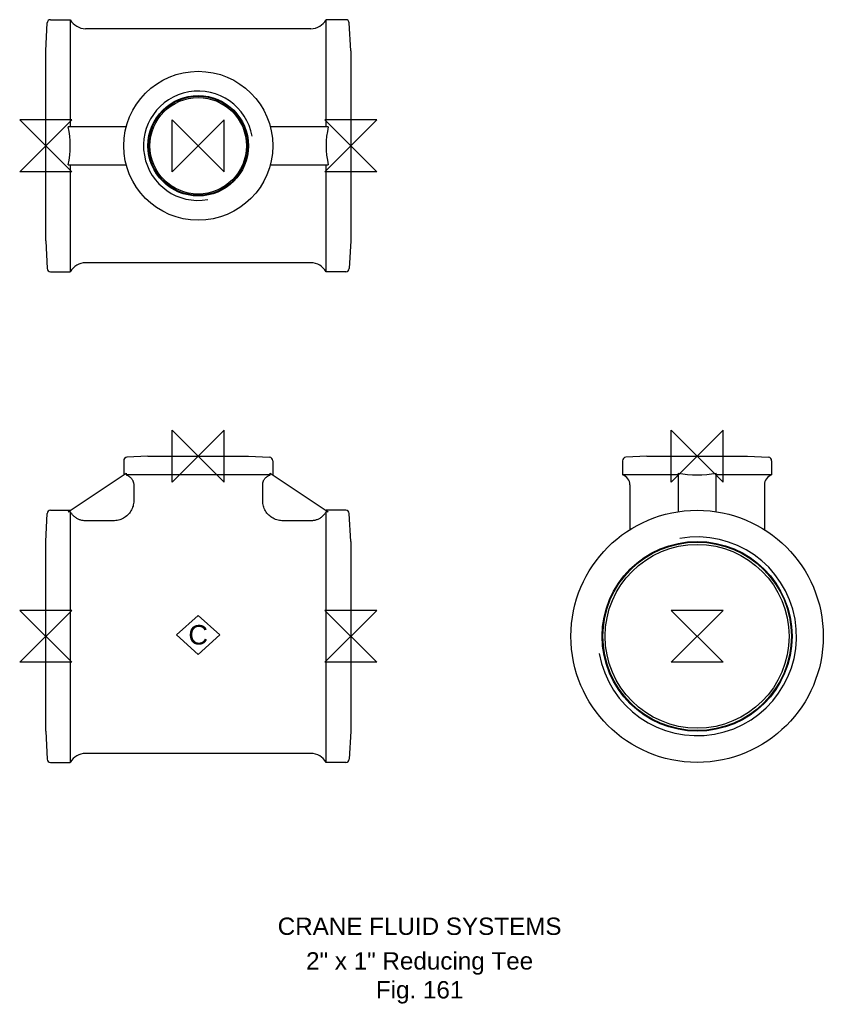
# Model space of a CAD drawing. Extents: x -8 to 224, y -106 to 178.
import ezdxf

# ---------------------------------------------------------------- set-up
doc = ezdxf.new("R2010")
doc.units = 0
doc.header["$MEASUREMENT"] = 0
doc.layers.get('0').update_dxf_attribs({"linetype": 'CONTINUOUS'})
for name, color, linetype in [('DETAIL', 2, 'CONTINUOUS'), ('ORIGIN', 6, 'CONTINUOUS'), ('SYMBOL', 3, 'CONTINUOUS')]:
    doc.layers.add(name, color=color, linetype=linetype)
doc.layers.add('TEXT', color=7, linetype='CONTINUOUS', lineweight=13)
doc.styles.add('fastrack', font='ARIAL.TTF')

# ---------------------------------------------------------------- blocks, each defined once
blk = doc.blocks.new('C Symbol')
at = {"layer": 'SYMBOL'}
for p, q in [((-10, 0), (0, 9)), ((0, 9), (10, 0)), ((0, -9), (-10, 0)), ((10, 0), (0, -9))]:
    blk.add_line(p, q, dxfattribs=at)
at = {"layer": 'SYMBOL', "insert": (0, 0), "char_height": 9, "attachment_point": 5, "style": 'fastrack'}
blk.add_mtext('C', dxfattribs=at)
blk = doc.blocks.new('ZPO')
at = {"layer": 'ORIGIN'}
for p, q in [((-20, 20), (20, -20)), ((20, 20), (-20, -20)), ((-20, -20), (-20, 20)), ((20, -20), (20, 20))]:
    blk.add_line(p, q, dxfattribs=at)

msp = doc.modelspace()

# ---------------------------------------------------------------- linework, layer by layer
at = {"layer": 'DETAIL'}
for p, q in [((0, 169.03), (0.42, 177.08)), ((1.42, 178.03), (7.1, 178.03)), ((7.1, 178.03), (7.1, 147.13)), ((80.9, 147.13), (80.9, 178.03)), ((86.58, 178.03), (80.9, 178.03)), ((88, 169.03), (87.58, 177.08)), ((76.51, 175.43), (11.49, 175.43)), ((0, 114.23), (0, 169.03)), ((88, 169.03), (88, 114.23)), ((23.22, 147.13), (6.47, 147.13)), ((81.53, 147.13), (64.78, 147.13)), ((6.47, 136.13), (23.22, 136.13)), ((7.1, 136.13), (7.1, 105.23)), ((64.78, 136.13), (81.53, 136.13)), ((80.9, 105.23), (80.9, 136.13)), ((0, 114.23), (0.42, 106.18)), ((88, 114.23), (87.58, 106.18)), ((1.42, 105.23), (7.1, 105.23)), ((76.51, 107.83), (11.49, 107.83)), ((86.58, 105.23), (80.9, 105.23)), ((29.5, 52), (23.45, 51.68)), ((29.5, 52), (58.5, 52)), ((58.5, 52), (64.55, 51.68)), ((173.45, 52), (167.39, 51.68)), ((173.45, 52), (202.45, 52)), ((202.45, 52), (208.5, 51.68)), ((22.5, 50.68), (22.5, 46.6)), ((65.5, 50.68), (65.5, 46.6)), ((166.45, 50.68), (166.45, 46.6)), ((209.45, 50.68), (209.45, 46.6)), ((6.47, 35.98), (23.22, 47.07)), ((23.22, 47.07), (23.22, 46.6)), ((64.78, 46.6), (23.22, 46.6)), ((64.78, 47.07), (81.53, 35.98)), ((64.78, 46.6), (64.78, 47.07)), ((182.45, 46.6), (166.45, 46.6)), ((182.45, 47.07), (182.45, 35.98)), ((193.45, 35.98), (193.45, 47.07)), ((209.45, 46.6), (193.45, 46.6)), ((25.4, 43.74), (25.4, 39.14)), ((62.6, 39.14), (62.6, 43.74)), ((168.55, 43.74), (168.55, 30.8)), ((207.35, 43.74), (207.35, 30.8)), ((0, 27.4), (0.42, 35.45)), ((1.42, 36.4), (7.1, 36.4)), ((7.1, 35.98), (6.47, 35.98)), ((7.1, 35.98), (7.1, -36.4)), ((86.58, 36.4), (80.9, 36.4)), ((81.53, 35.98), (80.9, 35.98)), ((80.9, -36.4), (80.9, 35.98)), ((88, 27.4), (87.58, 35.45)), ((19.44, 33.35), (11.49, 33.35)), ((76.51, 33.35), (68.56, 33.35)), ((0, -27.4), (0, 27.4)), ((88, 27.4), (88, -27.4)), ((0, -27.4), (0.42, -35.45)), ((88, -27.4), (87.58, -35.45)), ((76.51, -33.8), (11.49, -33.8)), ((1.42, -36.4), (7.1, -36.4)), ((86.58, -36.4), (80.9, -36.4))]:
    msp.add_line(p, q, dxfattribs=at)
at = {"layer": 'DETAIL', "flags": 128}
for points in [[(23.22, 46.6), (23.37, 46.55), (23.51, 46.49), (23.65, 46.43), (23.8, 46.36), (23.94, 46.27), (24.08, 46.18), (24.21, 46.09), (24.34, 45.99), (24.46, 45.88), (24.56, 45.78), (24.67, 45.66), (24.77, 45.53), (24.87, 45.4), (24.96, 45.26), (25.04, 45.12), (25.12, 44.98), (25.18, 44.84), (25.23, 44.69), (25.28, 44.54), (25.32, 44.38), (25.35, 44.22), (25.38, 44.05), (25.39, 43.89), (25.4, 43.74)], [(62.6, 43.74), (62.61, 43.89), (62.62, 44.05), (62.65, 44.22), (62.68, 44.38), (62.72, 44.54), (62.77, 44.69), (62.82, 44.84), (62.88, 44.98), (62.96, 45.12), (63.04, 45.26), (63.13, 45.4), (63.23, 45.53), (63.33, 45.66), (63.44, 45.78), (63.54, 45.88), (63.66, 45.99), (63.79, 46.09), (63.92, 46.18), (64.06, 46.27), (64.2, 46.36), (64.35, 46.43), (64.49, 46.49), (64.63, 46.55), (64.78, 46.6)], [(25.4, 39.14), (25.38, 38.76), (25.35, 38.37), (25.28, 37.99), (25.2, 37.62), (25.08, 37.25), (24.95, 36.89), (24.78, 36.54), (24.6, 36.2), (24.39, 35.88), (24.16, 35.57), (23.91, 35.28), (23.64, 35), (23.36, 34.74), (23.05, 34.51), (22.74, 34.29), (22.4, 34.1), (22.06, 33.92), (21.7, 33.77), (21.34, 33.64), (20.97, 33.54), (20.59, 33.45), (20.21, 33.4), (19.83, 33.36), (19.44, 33.35)], [(68.56, 33.35), (68.17, 33.36), (67.79, 33.4), (67.41, 33.46), (67.03, 33.54), (66.66, 33.64), (66.29, 33.77), (65.94, 33.92), (65.59, 34.1), (65.26, 34.29), (64.94, 34.51), (64.64, 34.75), (64.35, 35), (64.08, 35.28), (63.83, 35.57), (63.61, 35.88), (63.4, 36.2), (63.22, 36.54), (63.05, 36.89), (62.92, 37.25), (62.8, 37.62), (62.72, 37.99), (62.65, 38.37), (62.62, 38.76), (62.6, 39.14)], [(11.49, 33.35), (11.27, 33.35), (11.05, 33.37), (10.83, 33.39), (10.6, 33.43), (10.38, 33.48), (10.15, 33.53), (9.94, 33.6), (9.73, 33.67), (9.53, 33.75), (9.34, 33.84), (9.14, 33.94), (8.94, 34.06), (8.75, 34.18), (8.56, 34.31), (8.38, 34.45), (8.21, 34.59), (8.05, 34.74), (7.9, 34.89), (7.75, 35.05), (7.6, 35.22), (7.47, 35.4), (7.34, 35.59), (7.21, 35.78), (7.1, 35.98)], [(80.9, 35.98), (80.79, 35.78), (80.66, 35.59), (80.53, 35.4), (80.4, 35.22), (80.25, 35.05), (80.1, 34.89), (79.95, 34.74), (79.79, 34.59), (79.62, 34.45), (79.44, 34.31), (79.25, 34.18), (79.06, 34.06), (78.86, 33.94), (78.66, 33.84), (78.47, 33.75), (78.27, 33.67), (78.06, 33.6), (77.85, 33.53), (77.62, 33.48), (77.4, 33.43), (77.17, 33.39), (76.95, 33.37), (76.73, 33.35), (76.51, 33.35)]]:
    msp.add_lwpolyline(points, dxfattribs=at)
at = {"layer": 'DETAIL'}
for centre, radius in [((44, 141.63), 21.5), ((44, 141.63), 14.5), ((44, 141.63), 14.3), ((44, 141.63), 13.93), ((187.95, 0), 36.4), ((187.95, 0), 27.4), ((187.95, 0), 27.2), ((187.95, 0), 26.53)]:
    msp.add_circle(centre, radius, dxfattribs=at)
for centre, radius, start, end in [((1.42, 177.03), 1, 90, 177), ((11.49, 180.43), 5, 208.6854, 270), ((76.51, 180.43), 5, 270, 331.3146), ((86.58, 177.03), 1, 3, 90), ((44, 141.63), 15.78, 10, 280), ((1.42, 106.23), 1, 183, 270), ((11.49, 102.83), 5, 90, 151.3146), ((76.51, 102.83), 5, 28.6854, 90), ((86.58, 106.23), 1, 270, 357), ((23.5, 50.68), 1, 93, 180), ((64.5, 50.68), 1, 0, 87), ((167.45, 50.68), 1, 93, 180), ((208.45, 50.68), 1, 0, 87), ((165.55, 43.74), 3, 0, 72.5424), ((210.35, 43.74), 3, 107.4576, 180), ((1.42, 35.4), 1, 90, 177), ((86.58, 35.4), 1, 3, 90), ((187.95, 0), 28.68, 190, 100), ((11.49, -38.8), 5, 90, 151.3146), ((76.51, -38.8), 5, 28.6854, 90), ((1.42, -35.4), 1, 183, 270), ((86.58, -35.4), 1, 270, 357)]:
    msp.add_arc(centre, radius, start, end, dxfattribs=at)
for centre, major_axis, start_param, end_param in [((-47.86, 141.63), (-54.96, 0), 2.989913, 3.293272), ((135.86, 141.63), (-54.96, 0), 6.131505, 6.434865), ((187.95, 60.84), (-21.5, 0), 1.312107, 1.829486)]:
    msp.add_ellipse(centre, major_axis=major_axis, ratio=0.662338, start_param=start_param, end_param=end_param, dxfattribs=at)

# ---------------------------------------------------------------- block references
at = {"xscale": 0.625, "yscale": 0.625, "zscale": 0.625}
msp.add_blockref('C Symbol', (44, 0.4), dxfattribs=at)
at = {"layer": 'ORIGIN', "xscale": 0.375, "yscale": 0.375, "zscale": 0.375, "rotation": 90}
for p in [(0, 141.63), (88, 141.63), (0, 0), (88, 0), (187.95, 0)]:
    msp.add_blockref('ZPO', p, dxfattribs=at)
at = {"layer": 'ORIGIN', "xscale": 0.375, "yscale": 0.375, "zscale": 0.375}
for p in [(44, 141.63), (44, 52), (187.95, 52)]:
    msp.add_blockref('ZPO', p, dxfattribs=at)

# ---------------------------------------------------------------- texts
at = {"layer": 'TEXT', "char_height": 5, "attachment_point": 2, "style": 'fastrack'}
for s, insert in [('CRANE FLUID SYSTEMS', (107.88, -81.21)), ('\\A1;2" x 1" Reducing Tee\\PFig. 161', (107.88, -91.21))]:
    msp.add_mtext(s, dxfattribs=dict(at, insert=insert))

doc.saveas('drawing.dxf')
